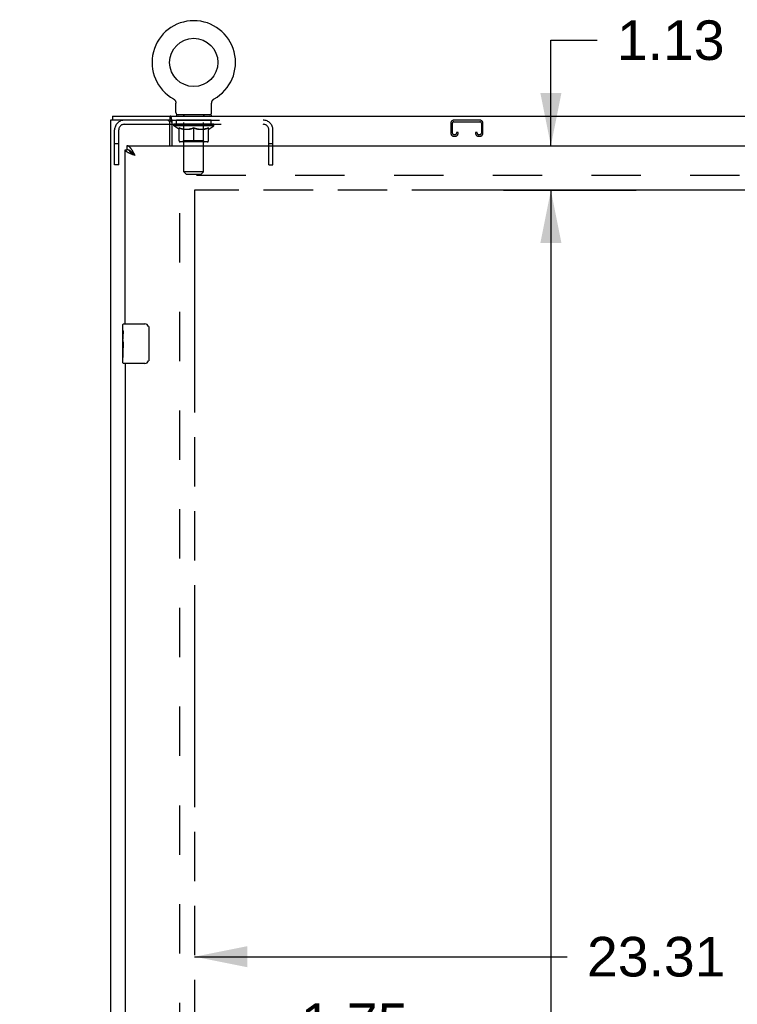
# Model space of a CAD drawing. Header units: inches. Extents: x 0 to 227, y 0 to 147.
# Tile 7 of 21: x 40 to 58, y 86 to 111. Entities that reach past the tile are written whole.
import ezdxf

# ---------------------------------------------------------------- set-up
doc = ezdxf.new("R2010")
doc.units = ezdxf.units.IN
doc.header["$LTSCALE"] = 12.466667
doc.header["$MEASUREMENT"] = 0
doc.linetypes.add('HIDDEN', pattern=[0.2, 0.1, -0.1])
doc.linetypes.add('PHANTOM', pattern=[0.8, 0.45, -0.05, 0.1, -0.05, 0.1, -0.05])
doc.layers.get('0').update_dxf_attribs({"linetype": 'CONTINUOUS'})
for name, color, linetype in [('02___PRT_ALL_AXES', 7, 'CONTINUOUS'), ('AVAILABLE_DOOR_SPACE', 7, 'CONTINUOUS'), ('DEFAULT_2', 8, 'HIDDEN'), ('DIMENSIONS', 7, 'CONTINUOUS')]:
    doc.layers.add(name, color=color, linetype=linetype)
doc.styles.get("Standard").update_dxf_attribs({"font": 'arial.ttf'})
doc.dimstyles.new('DIMSTYLE_1', dxfattribs={"dimtxt": 1, "dimasz": 1.333333, "dimexe": 0.09, "dimexo": 0.07, "dimgap": 0.0375, "dimtad": 0, "dimtih": 1, "dimtoh": 1, "dimzin": 4, "dimdsep": 46, "dimtxsty": 'Standard', "dimblk": '_FILLED', "dimblk1": '_FILLED', "dimblk2": '_FILLED', "dimcen": 0.09, "dimazin": 1, "dimtfac": 1, "dimtdec": 3, "dimtofl": 0, "dimtmove": 0, "dimatfit": 3, "dimldrblk": '_FILLED', "dimfxl": 0, "dimtolj": 1, "dimtzin": 4, "dimarcsym": 0})

# ---------------------------------------------------------------- blocks, each defined once
blk = doc.blocks.new('_FILLED')
at = {"color": 0, "linetype": 'ByBlock'}
blk.add_solid([(0, 0), (-1, 0.2), (-1, -0.2)], dxfattribs=at)
blk = doc.blocks.new('*D8')
at = {"layer": 'DIMENSIONS', "color": 2, "linetype": 'Continuous'}
for p, q in [((42.692, 85.966), (40.026, 85.966)), ((44.442, 85.966), (46.621, 85.966))]:
    blk.add_line(p, q, dxfattribs=at)
at = {"layer": 'DIMENSIONS', "color": 2, "linetype": 'Continuous', "xscale": 1.3333333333, "yscale": 1.3333333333, "zscale": 1.3333333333}
blk.add_blockref('_FILLED', (42.692, 85.966), dxfattribs=at)
at = {"layer": 'DIMENSIONS', "color": 2, "linetype": 'Continuous', "xscale": 1.3333333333, "yscale": 1.3333333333, "zscale": 1.3333333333, "rotation": 180}
blk.add_blockref('_FILLED', (44.442, 85.966), dxfattribs=at)
at = {"layer": 'DIMENSIONS', "color": 2, "linetype": 'Continuous', "insert": (47.121, 86.466), "char_height": 1, "width": 2.71747, "attachment_point": 1, "line_spacing_factor": 0.9}
blk.add_mtext('1.75', dxfattribs=at)
blk = doc.blocks.new('*D9')
at = {"layer": 'DIMENSIONS', "color": 2, "linetype": 'Continuous'}
for p, q in [((44.442, 87.646), (53.851, 87.646)), ((67.755, 87.646), (58.346, 87.646))]:
    blk.add_line(p, q, dxfattribs=at)
at = {"layer": 'DIMENSIONS', "color": 2, "linetype": 'Continuous', "xscale": 1.3333333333, "yscale": 1.3333333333, "zscale": 1.3333333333, "rotation": 180}
blk.add_blockref('_FILLED', (44.442, 87.646), dxfattribs=at)
at = {"layer": 'DIMENSIONS', "color": 2, "linetype": 'Continuous', "xscale": 1.3333333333, "yscale": 1.3333333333, "zscale": 1.3333333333}
blk.add_blockref('_FILLED', (67.755, 87.646), dxfattribs=at)
at = {"layer": 'DIMENSIONS', "color": 2, "linetype": 'Continuous', "insert": (56.099, 88.146), "char_height": 1, "width": 3.49442, "attachment_point": 2, "line_spacing_factor": 0.9}
blk.add_mtext('23.31', dxfattribs=at)
blk = doc.blocks.new('*D11')
at = {"layer": 'DIMENSIONS', "color": 2, "linetype": 'Continuous'}
for p, q in [((54.299, 107.006), (52.239, 107.006)), ((53.439, 107.006), (53.439, 79.881)), ((53.439, 50.756), (53.439, 76.381))]:
    blk.add_line(p, q, dxfattribs=at)
at = {"layer": 'DIMENSIONS', "color": 2, "linetype": 'Continuous', "xscale": 1.3333333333, "yscale": 1.3333333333, "zscale": 1.3333333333}
for p, rotation in [((53.439, 107.006), 90), ((53.439, 50.756), 270)]:
    blk.add_blockref('_FILLED', p, dxfattribs=dict(at, rotation=rotation))
at = {"layer": 'DIMENSIONS', "color": 2, "linetype": 'Continuous', "insert": (53.439, 79.381), "char_height": 1, "width": 3.49442, "attachment_point": 2, "line_spacing_factor": 0.9}
blk.add_mtext('56.25\\Ptyp.', dxfattribs=at)
blk = doc.blocks.new('*D13')
at = {"layer": 'DIMENSIONS', "color": 2, "linetype": 'Continuous'}
for p, q in [((53.439, 108.131), (53.439, 110.797)), ((53.439, 110.797), (54.606, 110.797)), ((52.239, 107.006), (55.594, 107.006)), ((53.439, 107.006), (53.439, 104.339))]:
    blk.add_line(p, q, dxfattribs=at)
at = {"layer": 'DIMENSIONS', "color": 2, "linetype": 'Continuous', "xscale": 1.3333333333, "yscale": 1.3333333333, "zscale": 1.3333333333}
for p, rotation in [((53.439, 108.131), 270), ((53.439, 107.006), 90)]:
    blk.add_blockref('_FILLED', p, dxfattribs=dict(at, rotation=rotation))
at = {"layer": 'DIMENSIONS', "color": 2, "linetype": 'Continuous', "insert": (55.106, 111.297), "char_height": 1, "width": 2.71747, "attachment_point": 1, "line_spacing_factor": 0.9}
blk.add_mtext('1.13', dxfattribs=at)

msp = doc.modelspace()

# ---------------------------------------------------------------- linework, layer by layer
at = {"color": 7, "linetype": 'Continuous'}
for p, q in [((43.906, 109.316), (43.909, 109.314)), ((43.906, 109.316), (43.906, 109.316)), ((43.909, 109.314), (43.911, 109.312)), ((43.911, 109.312), (43.913, 109.311)), ((43.913, 109.311), (43.917, 109.308)), ((43.917, 109.308), (43.92, 109.306)), ((43.92, 109.306), (43.924, 109.303)), ((43.924, 109.303), (43.927, 109.3)), ((43.927, 109.3), (43.93, 109.297)), ((43.93, 109.297), (43.934, 109.294)), ((43.934, 109.294), (43.937, 109.291)), ((43.937, 109.291), (43.94, 109.288)), ((43.94, 109.288), (43.942, 109.284)), ((43.942, 109.284), (43.945, 109.281)), ((43.945, 109.281), (43.948, 109.277)), ((43.948, 109.277), (43.95, 109.273)), ((43.95, 109.273), (43.952, 109.269)), ((43.952, 109.269), (43.955, 109.266)), ((43.955, 109.266), (43.957, 109.262)), ((43.957, 109.262), (43.958, 109.258)), ((43.958, 109.258), (43.96, 109.254)), ((43.96, 109.254), (43.962, 109.249)), ((43.962, 109.249), (43.963, 109.245)), ((43.963, 109.245), (43.965, 109.241)), ((43.965, 109.241), (43.966, 109.237)), ((43.967, 109.232), (43.967, 109.228)), ((43.969, 109.21), (43.969, 109.207)), ((43.969, 108.971), (43.969, 109.207)), ((44.873, 109.207), (44.873, 109.21)), ((44.873, 108.971), (44.873, 109.207)), ((44.874, 109.219), (44.875, 109.224)), ((44.876, 109.232), (44.877, 109.237)), ((44.877, 109.237), (44.878, 109.241)), ((44.878, 109.241), (44.879, 109.245)), ((44.879, 109.245), (44.881, 109.249)), ((44.881, 109.249), (44.883, 109.254)), ((44.883, 109.254), (44.884, 109.258)), ((44.884, 109.258), (44.886, 109.262)), ((44.886, 109.262), (44.888, 109.266)), ((44.888, 109.266), (44.89, 109.269)), ((44.89, 109.269), (44.893, 109.273)), ((44.893, 109.273), (44.895, 109.277)), ((44.895, 109.277), (44.898, 109.281)), ((44.898, 109.281), (44.9, 109.284)), ((44.9, 109.284), (44.903, 109.288)), ((44.903, 109.288), (44.906, 109.291)), ((44.906, 109.291), (44.909, 109.294)), ((44.909, 109.294), (44.912, 109.297)), ((44.912, 109.297), (44.916, 109.3)), ((44.915, 109.3), (44.919, 109.303)), ((44.919, 109.303), (44.922, 109.306)), ((44.922, 109.306), (44.926, 109.308)), ((44.926, 109.308), (44.93, 109.311)), ((44.93, 109.311), (44.931, 109.312)), ((44.93, 109.311), (44.931, 109.312)), ((44.931, 109.312), (44.934, 109.314)), ((44.934, 109.314), (44.937, 109.316)), ((44.937, 109.316), (44.937, 109.316)), ((42.369, 108.881), (42.369, 108.777)), ((42.369, 108.881), (102.265, 108.881)), ((43.824, 108.777), (43.824, 108.881)), ((43.87, 108.784), (43.87, 108.131)), ((43.984, 108.911), (43.984, 108.881)), ((44.859, 108.911), (43.984, 108.911)), ((44.859, 108.911), (44.859, 108.881)), ((43.817, 108.673), (43.87, 108.673)), ((42.692, 108.027), (42.734, 108.027)), ((42.734, 108.131), (42.734, 108.027)), ((42.799, 108.01), (42.796, 108.011)), ((42.899, 107.927), (42.893, 107.934)), ((42.906, 107.92), (42.899, 107.927)), ((42.912, 107.913), (42.906, 107.92)), ((42.914, 107.9), (42.906, 107.905)), ((42.922, 107.902), (42.912, 107.913)), ((42.922, 107.895), (42.914, 107.9)), ((42.939, 107.884), (42.922, 107.902)), ((42.939, 107.884), (42.922, 107.895)), ((42.632, 103.47), (42.632, 103.616)), ((42.647, 103.631), (43.187, 103.631)), ((43.287, 103.531), (43.287, 102.731)), ((42.632, 103.212), (42.632, 103.246)), ((42.632, 103.015), (42.632, 103.047)), ((42.632, 102.646), (42.632, 102.785)), ((43.187, 102.631), (42.647, 102.631))]:
    msp.add_line(p, q, dxfattribs=at)
at = {"color": 3, "linetype": 'Continuous'}
for p, q in [((42.317, 108.777), (42.317, 48.985)), ((43.824, 108.777), (42.317, 108.777)), ((43.817, 108.131), (43.817, 108.714)), ((42.692, 103.631), (42.692, 108.027)), ((42.734, 108.131), (71.338, 108.131)), ((42.906, 107.946), (42.899, 107.958)), ((42.912, 107.934), (42.906, 107.946)), ((42.862, 107.913), (42.85, 107.918)), ((42.873, 107.909), (42.862, 107.913)), ((42.885, 107.904), (42.873, 107.909)), ((42.897, 107.9), (42.885, 107.904)), ((42.915, 107.893), (42.897, 107.9)), ((42.919, 107.922), (42.912, 107.934)), ((42.939, 107.884), (42.915, 107.893)), ((42.932, 107.897), (42.919, 107.922)), ((42.939, 107.884), (42.932, 107.897)), ((42.692, 102.631), (42.692, 79.381))]:
    msp.add_line(p, q, dxfattribs=at)
at = {"color": 7, "linetype": 'Continuous'}
for points in [[(43.966, 109.237), (43.967, 109.232), (43.967, 109.228), (43.968, 109.224), (43.969, 109.219), (43.969, 109.215), (43.969, 109.21)], [(43.969, 109.219), (43.969, 109.215), (43.969, 109.21)], [(44.873, 109.207), (44.873, 109.21), (44.874, 109.215), (44.874, 109.219), (44.875, 109.224), (44.875, 109.228), (44.876, 109.232)], [(43.856, 108.83), (43.855, 108.835), (43.853, 108.84), (43.852, 108.845), (43.851, 108.85), (43.849, 108.855), (43.848, 108.859), (43.846, 108.863), (43.844, 108.866), (43.843, 108.869), (43.841, 108.872), (43.838, 108.875), (43.836, 108.877), (43.834, 108.878), (43.831, 108.879), (43.829, 108.88), (43.827, 108.881), (43.824, 108.881)], [(43.87, 108.784), (43.869, 108.786), (43.867, 108.789), (43.866, 108.792), (43.864, 108.796), (43.863, 108.8), (43.862, 108.805), (43.86, 108.81), (43.859, 108.815), (43.858, 108.82), (43.856, 108.83)], [(42.796, 108.011), (42.794, 108.012), (42.79, 108.014), (42.787, 108.015), (42.784, 108.017), (42.781, 108.018), (42.777, 108.019), (42.774, 108.02), (42.771, 108.021), (42.767, 108.022), (42.764, 108.023), (42.761, 108.024), (42.757, 108.024), (42.754, 108.025), (42.751, 108.026), (42.748, 108.026), (42.744, 108.026), (42.741, 108.027), (42.738, 108.027), (42.734, 108.027)], [(42.893, 107.934), (42.889, 107.937), (42.886, 107.94), (42.883, 107.944), (42.879, 107.947), (42.876, 107.95), (42.873, 107.953), (42.87, 107.957), (42.866, 107.96), (42.863, 107.963), (42.86, 107.966), (42.856, 107.969), (42.853, 107.971), (42.85, 107.974), (42.846, 107.977), (42.843, 107.98), (42.84, 107.982), (42.837, 107.985), (42.833, 107.988), (42.83, 107.99), (42.827, 107.992), (42.823, 107.995), (42.82, 107.997), (42.817, 107.999), (42.814, 108.001), (42.81, 108.003), (42.807, 108.005), (42.804, 108.007), (42.8, 108.009), (42.799, 108.01)], [(42.906, 107.905), (42.898, 107.911), (42.894, 107.913), (42.89, 107.916), (42.886, 107.919), (42.882, 107.921), (42.879, 107.924), (42.875, 107.926), (42.871, 107.929), (42.868, 107.932), (42.864, 107.934), (42.861, 107.937), (42.857, 107.94), (42.854, 107.942), (42.85, 107.945), (42.847, 107.948), (42.844, 107.95), (42.841, 107.953), (42.838, 107.955), (42.835, 107.958), (42.832, 107.961), (42.83, 107.963), (42.827, 107.966), (42.825, 107.969), (42.822, 107.971), (42.82, 107.974), (42.818, 107.977), (42.815, 107.979), (42.813, 107.982), (42.812, 107.984), (42.81, 107.987), (42.808, 107.99), (42.806, 107.992), (42.805, 107.995), (42.804, 107.998), (42.802, 108), (42.801, 108.003), (42.8, 108.006), (42.799, 108.008), (42.799, 108.01)], [(43.281, 103.567), (43.283, 103.561), (43.284, 103.555), (43.286, 103.549), (43.286, 103.543), (43.287, 103.537), (43.287, 103.531)], [(43.287, 102.731), (43.287, 102.724), (43.286, 102.718), (43.286, 102.712), (43.284, 102.706), (43.283, 102.7), (43.281, 102.695)]]:
    msp.add_lwpolyline(points, dxfattribs=at)
at = {"color": 3, "linetype": 'Continuous'}
for points in [[(43.84, 108.758), (43.839, 108.761), (43.838, 108.763), (43.837, 108.766), (43.836, 108.768), (43.835, 108.77), (43.833, 108.772), (43.832, 108.774), (43.83, 108.775), (43.829, 108.776), (43.827, 108.776), (43.826, 108.777), (43.824, 108.777)], [(43.87, 108.721), (43.868, 108.721), (43.866, 108.722), (43.864, 108.723), (43.861, 108.724), (43.859, 108.725), (43.857, 108.727), (43.855, 108.729), (43.853, 108.731), (43.852, 108.733), (43.85, 108.735), (43.849, 108.738), (43.848, 108.74), (43.846, 108.743), (43.845, 108.746), (43.844, 108.749), (43.843, 108.752), (43.84, 108.758)], [(42.797, 107.94), (42.792, 107.942), (42.787, 107.944), (42.782, 107.947), (42.778, 107.949), (42.773, 107.951), (42.769, 107.953), (42.765, 107.955), (42.76, 107.958), (42.756, 107.96), (42.752, 107.962), (42.748, 107.964), (42.745, 107.967), (42.741, 107.969), (42.737, 107.971), (42.734, 107.973), (42.731, 107.976), (42.727, 107.978), (42.724, 107.98), (42.721, 107.982), (42.719, 107.984), (42.716, 107.987), (42.713, 107.989), (42.711, 107.991), (42.709, 107.993), (42.707, 107.996), (42.705, 107.998), (42.703, 108), (42.701, 108.002), (42.7, 108.004), (42.698, 108.007), (42.697, 108.009), (42.696, 108.011), (42.695, 108.013), (42.694, 108.016), (42.694, 108.018), (42.693, 108.02), (42.693, 108.022), (42.692, 108.024), (42.692, 108.027)], [(42.86, 108.025), (42.856, 108.03), (42.853, 108.035), (42.85, 108.04), (42.846, 108.045), (42.843, 108.049), (42.84, 108.054), (42.837, 108.059), (42.833, 108.063), (42.83, 108.067), (42.827, 108.071), (42.823, 108.075), (42.82, 108.079), (42.817, 108.083), (42.814, 108.087), (42.81, 108.09), (42.807, 108.093), (42.804, 108.097), (42.8, 108.1), (42.797, 108.103), (42.794, 108.106), (42.79, 108.108), (42.787, 108.111), (42.784, 108.113), (42.781, 108.115), (42.777, 108.117), (42.774, 108.119), (42.771, 108.121), (42.767, 108.123), (42.764, 108.124), (42.761, 108.126), (42.757, 108.127), (42.754, 108.128), (42.751, 108.129), (42.748, 108.129), (42.744, 108.13), (42.741, 108.13), (42.738, 108.131), (42.734, 108.131)], [(42.899, 107.958), (42.896, 107.964), (42.893, 107.97), (42.889, 107.976), (42.886, 107.981), (42.883, 107.987), (42.879, 107.993), (42.876, 107.998), (42.873, 108.004), (42.87, 108.009), (42.866, 108.015), (42.863, 108.02), (42.86, 108.025)], [(42.85, 107.918), (42.839, 107.922), (42.833, 107.924), (42.828, 107.927), (42.823, 107.929), (42.817, 107.931), (42.812, 107.933), (42.807, 107.935), (42.802, 107.938), (42.797, 107.94)]]:
    msp.add_lwpolyline(points, dxfattribs=at)
at = {"color": 7, "linetype": 'Continuous'}
msp.add_circle((44.421, 110.235), 0.609, dxfattribs=at)
for centre, radius, start, end in [((44.421, 110.235), 1.054, 299.1042, 240.8958), ((44.029, 108.971), 0.06, 180, 270), ((44.813, 108.971), 0.06, 270, 360), ((42.647, 103.616), 0.015, 90, 180), ((43.187, 103.531), 0.1, 21.1999, 90), ((42.647, 102.646), 0.015, 180, 270), ((43.187, 102.731), 0.1, 270, 338.7946)]:
    msp.add_arc(centre, radius, start, end, dxfattribs=at)
at = {"color": 3, "linetype": 'Continuous'}
msp.add_arc((43.754, 108.714), 0.0625, 0, 90, dxfattribs=at)
at = {"layer": '02___PRT_ALL_AXES', "color": 8, "linetype": 'HIDDEN'}
for p, q in [((43.984, 108.673), (43.984, 108.777)), ((44.859, 108.777), (43.984, 108.777)), ((44.859, 108.673), (44.859, 108.777)), ((44.859, 108.673), (43.984, 108.673))]:
    msp.add_line(p, q, dxfattribs=at)
at = {"layer": '02___PRT_ALL_AXES', "color": 7, "linetype": 'Continuous'}
for p, q in [((42.632, 103.47), (42.632, 103.616)), ((42.632, 103.212), (42.632, 103.469)), ((42.638, 103.414), (42.632, 103.414)), ((42.632, 103.246), (42.639, 103.246)), ((42.639, 103.246), (42.639, 103.382)), ((42.632, 102.646), (42.632, 103.21)), ((42.634, 103.183), (42.632, 103.183)), ((42.632, 103.051), (42.638, 103.051)), ((42.632, 103.015), (42.639, 103.015)), ((42.634, 103.185), (42.636, 103.163)), ((42.639, 102.785), (42.639, 103.015)), ((42.632, 102.952), (42.639, 102.952)), ((42.632, 102.785), (42.639, 102.785))]:
    msp.add_line(p, q, dxfattribs=at)
for points in [[(42.632, 103.47), (42.633, 103.466), (42.633, 103.462), (42.633, 103.456), (42.635, 103.443)], [(42.635, 103.443), (42.636, 103.435), (42.637, 103.427), (42.638, 103.419)], [(42.638, 103.419), (42.638, 103.41), (42.639, 103.401), (42.639, 103.392), (42.639, 103.382)], [(42.632, 103.212), (42.633, 103.204), (42.633, 103.195), (42.634, 103.185)], [(42.636, 103.163), (42.637, 103.151), (42.637, 103.139), (42.638, 103.127), (42.639, 103.114), (42.639, 103.102), (42.639, 103.089), (42.639, 103.076), (42.639, 103.063), (42.638, 103.051), (42.637, 103.038), (42.637, 103.026)]]:
    msp.add_lwpolyline(points, dxfattribs=at)
msp.add_ellipse((42.895, 103.047), major_axis=(0.263, 0), ratio=0.432808, start_param=3.141593, end_param=3.321581, dxfattribs=at)
at = {"layer": 'AVAILABLE_DOOR_SPACE', "color": 4, "linetype": 'PHANTOM'}
for p, q in [((44.442, 107.006), (44.442, 50.756)), ((55.536, 107.006), (44.442, 107.006)), ((55.536, 107.005), (55.536, 107.006)), ((58.536, 107.005), (55.536, 107.005))]:
    msp.add_line(p, q, dxfattribs=at)
at = {"layer": 'DEFAULT_2', "color": 8, "linetype": 'HIDDEN'}
for p, q in [((43.906, 109.316), (43.906, 109.316)), ((43.911, 109.312), (43.913, 109.311)), ((44.937, 109.316), (44.937, 109.316)), ((43.824, 108.777), (46.175, 108.777)), ((44.171, 108.911), (44.171, 108.881)), ((44.172, 107.471), (44.172, 108.881)), ((44.67, 107.471), (44.67, 108.881)), ((44.671, 108.911), (44.671, 108.881)), ((50.911, 108.697), (50.911, 108.45)), ((50.951, 108.45), (50.951, 108.697)), ((51.644, 108.777), (50.991, 108.777)), ((50.991, 108.737), (51.644, 108.737)), ((51.684, 108.697), (51.684, 108.45)), ((51.724, 108.45), (51.724, 108.697)), ((42.421, 107.652), (42.421, 108.53)), ((42.525, 107.652), (42.525, 108.53)), ((42.668, 108.673), (43.817, 108.673)), ((43.87, 108.673), (46.175, 108.673)), ((43.915, 108.635), (43.915, 108.673)), ((44.042, 108.546), (43.915, 108.635)), ((44.928, 108.635), (43.915, 108.635)), ((43.923, 108.667), (43.923, 108.673)), ((43.93, 108.665), (43.93, 108.667)), ((43.93, 108.665), (44.913, 108.665)), ((43.937, 108.665), (43.937, 108.667)), ((43.938, 108.665), (43.938, 108.667)), ((43.946, 108.667), (43.946, 108.673)), ((43.959, 108.665), (43.959, 108.667)), ((43.96, 108.665), (43.96, 108.667)), ((43.983, 108.667), (43.983, 108.673)), ((43.995, 108.665), (43.995, 108.667)), ((43.997, 108.665), (43.997, 108.667)), ((44.16, 108.667), (43.999, 108.667)), ((44.034, 108.667), (44.034, 108.673)), ((44.035, 108.665), (44.035, 108.667)), ((44.035, 108.665), (44.035, 108.667)), ((44.038, 108.665), (44.038, 108.667)), ((44.042, 108.546), (44.051, 108.546)), ((44.043, 108.665), (44.043, 108.667)), ((44.043, 108.665), (44.043, 108.667)), ((44.046, 108.665), (44.046, 108.667)), ((44.049, 108.665), (44.049, 108.668)), ((44.051, 108.256), (44.051, 108.581)), ((44.052, 108.665), (44.052, 108.667)), ((44.064, 108.665), (44.064, 108.667)), ((44.078, 108.665), (44.078, 108.667)), ((44.079, 108.665), (44.079, 108.669)), ((44.095, 108.665), (44.095, 108.667)), ((44.096, 108.667), (44.096, 108.673)), ((44.104, 108.665), (44.104, 108.667)), ((44.107, 108.665), (44.107, 108.667)), ((44.114, 108.665), (44.114, 108.667)), ((44.123, 108.665), (44.123, 108.671)), ((44.136, 108.665), (44.136, 108.667)), ((44.138, 108.665), (44.138, 108.667)), ((44.16, 108.665), (44.16, 108.667)), ((44.214, 108.667), (44.164, 108.667)), ((44.165, 108.546), (44.308, 108.546)), ((44.168, 108.667), (44.168, 108.673)), ((44.171, 108.258), (44.171, 108.633)), ((44.174, 108.665), (44.174, 108.667)), ((44.177, 108.665), (44.177, 108.667)), ((44.182, 108.665), (44.182, 108.671)), ((44.186, 108.665), (44.186, 108.667)), ((44.194, 108.665), (44.194, 108.667)), ((44.214, 108.665), (44.214, 108.667)), ((44.273, 108.667), (44.226, 108.667)), ((44.242, 108.665), (44.242, 108.667)), ((44.248, 108.667), (44.248, 108.673)), ((44.251, 108.665), (44.251, 108.667)), ((44.253, 108.665), (44.253, 108.672)), ((44.255, 108.665), (44.255, 108.667)), ((44.261, 108.665), (44.261, 108.667)), ((44.273, 108.665), (44.273, 108.667)), ((44.338, 108.667), (44.294, 108.667)), ((44.305, 108.665), (44.305, 108.667)), ((44.33, 108.667), (44.392, 108.671)), ((44.333, 108.667), (44.333, 108.673)), ((44.334, 108.673), (44.333, 108.673)), ((44.334, 108.667), (44.334, 108.673)), ((44.334, 108.665), (44.334, 108.667)), ((44.337, 108.665), (44.337, 108.668)), ((44.338, 108.665), (44.338, 108.667)), ((44.338, 108.665), (44.338, 108.667)), ((44.366, 108.667), (44.418, 108.667)), ((44.371, 108.665), (44.371, 108.667)), ((44.375, 108.667), (44.375, 108.67)), ((44.392, 108.667), (44.392, 108.671)), ((44.405, 108.665), (44.405, 108.667)), ((44.419, 108.667), (44.419, 108.667)), ((44.419, 108.665), (44.419, 108.667)), ((44.419, 108.665), (44.419, 108.667)), ((44.421, 108.667), (44.421, 108.673)), ((44.421, 108.673), (44.513, 108.667)), ((44.421, 108.226), (44.421, 108.581)), ((44.423, 108.665), (44.423, 108.667)), ((44.423, 108.667), (44.424, 108.667)), ((44.424, 108.665), (44.424, 108.667)), ((44.438, 108.665), (44.438, 108.667)), ((44.438, 108.667), (44.477, 108.667)), ((44.472, 108.665), (44.472, 108.667)), ((44.505, 108.665), (44.505, 108.667)), ((44.505, 108.665), (44.505, 108.667)), ((44.505, 108.667), (44.548, 108.667)), ((44.506, 108.665), (44.506, 108.668)), ((44.509, 108.667), (44.509, 108.673)), ((44.509, 108.667), (44.509, 108.673)), ((44.509, 108.673), (44.509, 108.673)), ((44.509, 108.665), (44.509, 108.667)), ((44.534, 108.546), (44.678, 108.546)), ((44.538, 108.665), (44.538, 108.667)), ((44.569, 108.665), (44.569, 108.667)), ((44.569, 108.667), (44.617, 108.667)), ((44.581, 108.665), (44.581, 108.667)), ((44.587, 108.665), (44.587, 108.667)), ((44.59, 108.665), (44.59, 108.672)), ((44.592, 108.665), (44.592, 108.667)), ((44.594, 108.667), (44.594, 108.673)), ((44.6, 108.665), (44.6, 108.667)), ((44.629, 108.665), (44.629, 108.667)), ((44.629, 108.667), (44.679, 108.667)), ((44.648, 108.665), (44.648, 108.667)), ((44.657, 108.665), (44.657, 108.667)), ((44.66, 108.665), (44.66, 108.671)), ((44.665, 108.665), (44.665, 108.667)), ((44.669, 108.665), (44.669, 108.667)), ((44.671, 108.258), (44.671, 108.633)), ((44.674, 108.667), (44.674, 108.673)), ((44.683, 108.665), (44.683, 108.667)), ((44.683, 108.667), (44.844, 108.667)), ((44.704, 108.665), (44.704, 108.667)), ((44.707, 108.665), (44.707, 108.667)), ((44.719, 108.665), (44.719, 108.671)), ((44.728, 108.665), (44.728, 108.667)), ((44.736, 108.665), (44.736, 108.667)), ((44.739, 108.665), (44.739, 108.667)), ((44.747, 108.667), (44.747, 108.673)), ((44.748, 108.665), (44.748, 108.667)), ((44.764, 108.665), (44.764, 108.669)), ((44.765, 108.665), (44.765, 108.667)), ((44.779, 108.665), (44.779, 108.667)), ((44.79, 108.665), (44.79, 108.667)), ((44.792, 108.256), (44.792, 108.581)), ((44.792, 108.546), (44.8, 108.546)), ((44.794, 108.665), (44.794, 108.668)), ((44.797, 108.665), (44.797, 108.667)), ((44.799, 108.665), (44.799, 108.667)), ((44.799, 108.665), (44.799, 108.667)), ((44.8, 108.546), (44.928, 108.635)), ((44.805, 108.665), (44.805, 108.667)), ((44.807, 108.665), (44.807, 108.667)), ((44.808, 108.665), (44.808, 108.667)), ((44.809, 108.667), (44.809, 108.673)), ((44.846, 108.665), (44.846, 108.667)), ((44.848, 108.665), (44.848, 108.667)), ((44.86, 108.667), (44.86, 108.673)), ((44.883, 108.665), (44.883, 108.667)), ((44.884, 108.665), (44.884, 108.667)), ((44.897, 108.667), (44.897, 108.673)), ((44.905, 108.665), (44.905, 108.667)), ((44.906, 108.665), (44.906, 108.667)), ((44.913, 108.665), (44.913, 108.667)), ((44.92, 108.667), (44.92, 108.673)), ((44.928, 108.635), (44.928, 108.673)), ((46.317, 107.652), (46.317, 108.53)), ((46.421, 107.652), (46.421, 108.53)), ((51.059, 108.464), (51.059, 108.45)), ((51.099, 108.464), (51.059, 108.464)), ((51.099, 108.45), (51.099, 108.464)), ((51.536, 108.464), (51.536, 108.45)), ((51.576, 108.464), (51.536, 108.464)), ((51.576, 108.45), (51.576, 108.464)), ((44.762, 108.226), (44.08, 108.226)), ((44.171, 108.258), (44.14, 108.226)), ((44.671, 108.258), (44.171, 108.258)), ((44.671, 108.258), (44.703, 108.226)), ((51.019, 108.41), (50.991, 108.41)), ((50.991, 108.37), (51.019, 108.37)), ((51.644, 108.41), (51.616, 108.41)), ((51.616, 108.37), (51.644, 108.37)), ((42.525, 108.182), (42.421, 108.182)), ((46.421, 108.182), (46.317, 108.182)), ((42.525, 107.652), (42.421, 107.652)), ((44.232, 107.411), (44.172, 107.471)), ((44.67, 107.471), (44.172, 107.471)), ((44.61, 107.411), (44.67, 107.471)), ((46.317, 107.652), (46.421, 107.652)), ((44.067, 50.329), (44.067, 107.433)), ((70.671, 107.381), (44.067, 107.381)), ((44.232, 107.411), (44.61, 107.411))]:
    msp.add_line(p, q, dxfattribs=at)
for points in [[(44.171, 108.546), (44.151, 108.55), (44.131, 108.554), (44.111, 108.56), (44.091, 108.566), (44.071, 108.573), (44.051, 108.581)], [(44.051, 108.58), (44.07, 108.573), (44.09, 108.566), (44.109, 108.56), (44.127, 108.554), (44.146, 108.55), (44.165, 108.546)], [(44.421, 108.581), (44.401, 108.573), (44.38, 108.566), (44.36, 108.56), (44.34, 108.554), (44.32, 108.55), (44.301, 108.546)], [(44.308, 108.546), (44.327, 108.55), (44.346, 108.554), (44.364, 108.56), (44.383, 108.566), (44.402, 108.572), (44.421, 108.58)], [(44.542, 108.546), (44.522, 108.55), (44.502, 108.554), (44.482, 108.56), (44.462, 108.566), (44.442, 108.573), (44.421, 108.581)], [(44.421, 108.58), (44.441, 108.572), (44.46, 108.565), (44.479, 108.56), (44.497, 108.554), (44.516, 108.55), (44.534, 108.546)], [(44.792, 108.581), (44.771, 108.573), (44.751, 108.566), (44.731, 108.56), (44.711, 108.554), (44.692, 108.55), (44.672, 108.546)], [(44.678, 108.546), (44.697, 108.55), (44.716, 108.554), (44.734, 108.56), (44.753, 108.566), (44.772, 108.573), (44.792, 108.58)]]:
    msp.add_lwpolyline(points, dxfattribs=at)
for centre, radius, start, end in [((42.668, 108.53), 0.246, 90, 180), ((44.142, 108.881), 0.03, 0, 90), ((44.7, 108.881), 0.03, 90, 180), ((46.175, 108.53), 0.246, 0, 90), ((50.991, 108.697), 0.08, 90, 180), ((50.991, 108.697), 0.04, 90, 180), ((51.644, 108.697), 0.08, 0, 90), ((51.644, 108.697), 0.04, 0, 90), ((42.668, 108.53), 0.142, 90, 180), ((44.14, 108.633), 0.0318, 0, 90), ((44.703, 108.633), 0.0318, 90, 180), ((46.175, 108.53), 0.142, 0, 90), ((50.991, 108.45), 0.08, 180, 270), ((50.991, 108.45), 0.04, 180, 270), ((51.019, 108.45), 0.08, 270, 360), ((51.019, 108.45), 0.04, 270, 360), ((51.616, 108.45), 0.08, 180, 270), ((51.616, 108.45), 0.04, 180, 270), ((51.644, 108.45), 0.08, 270, 360), ((51.644, 108.45), 0.04, 270, 360), ((44.08, 108.256), 0.0296, 180, 270), ((44.762, 108.256), 0.0296, 270, 360)]:
    msp.add_arc(centre, radius, start, end, dxfattribs=at)
for centre, major_axis, ratio, start_param, end_param in [((44.421, 108.673), (0.506, 0.005), 0.05963, 2.96643, 3.140963), ((43.899, 108.663), (0.158, 0), 0.060556, 0.430652, 1.470503), ((44.421, 108.673), (0.506, 0), 0.060556, 3.141593, 3.316126), ((43.899, 108.658), (0.158, 0.002), 0.05963, 1.376596, 1.469874), ((44.421, 108.673), (0.506, 0.011), 0.05688, 2.791345, 2.965878), ((43.88, 108.663), (0.158, 0.002), 0.05963, 0.25549, 1.295341), ((43.935, 108.663), (0.158, -0.002), 0.05963, 0.605815, 1.645666), ((44.421, 108.673), (0.506, -0.005), 0.05963, -2.96643, -2.791898), ((43.935, 108.658), (0.158, 0), 0.060556, 1.551758, 1.645036), ((43.88, 108.658), (0.158, 0.003), 0.05688, 1.20151, 1.294789), ((43.936, 108.66), (0.131, 0.001), 0.05963, 1.065228, 1.614276), ((43.92, 108.66), (0.131, 0.003), 0.05688, 0.890143, 1.43919), ((43.966, 108.66), (0.131, 0), 0.060556, 1.240391, 1.789438), ((44.421, 108.673), (0.506, 0.015), 0.052395, 2.616403, 2.790936), ((43.877, 108.663), (0.158, 0.003), 0.05688, 0.080405, 1.120256), ((43.985, 108.663), (0.158, -0.003), 0.05688, 0.7809, 1.820751), ((44.421, 108.673), (0.506, -0.011), 0.05688, -2.791345, -2.616812), ((43.985, 108.658), (0.158, -0.002), 0.05963, 1.72692, 1.820198), ((43.877, 108.658), (0.158, 0.005), 0.052395, 1.026568, 1.119847), ((43.919, 108.66), (0.131, 0.004), 0.052395, 0.715201, 1.264248), ((44.01, 108.66), (0.131, -0.001), 0.05963, 1.415553, 1.9646), ((44.421, 108.673), (0.506, 0.02), 0.046319, 2.441654, 2.616187), ((44.048, 108.663), (0.158, -0.005), 0.052395, 0.955842, 1.995693), ((44.421, 108.673), (0.506, -0.015), 0.052395, -2.616403, -2.44187), ((43.89, 108.663), (0.158, 0.005), 0.052395, -0.094537, 0.945314), ((44.048, 108.658), (0.158, -0.003), 0.05688, 1.902006, 1.995284), ((43.89, 108.658), (0.158, 0.006), 0.046319, 0.851819, 0.945098), ((43.934, 108.66), (0.131, 0.005), 0.046319, 0.540452, 1.089499), ((44.067, 108.66), (0.131, -0.003), 0.05688, 1.590638, 2.139686), ((44.421, 108.673), (0.506, 0.024), 0.038841, 2.267123, 2.441656), ((44.123, 108.663), (0.158, -0.006), 0.046319, 1.130591, 2.170442), ((43.92, 108.663), (0.158, 0.006), 0.046319, -0.269286, 0.770565), ((44.421, 108.673), (0.506, -0.02), 0.046319, -2.441654, -2.267121), ((44.123, 108.658), (0.158, -0.005), 0.052395, 2.076947, 2.170226), ((43.92, 108.658), (0.158, 0.007), 0.038841, 0.677289, 0.770567), ((43.963, 108.66), (0.131, 0.006), 0.038841, 0.365921, 0.914969), ((44.135, 108.66), (0.131, -0.004), 0.052395, 1.76558, 2.314627), ((44.421, 108.673), (0.506, 0.027), 0.030195, 2.09281, 2.267343), ((44.206, 108.663), (0.158, -0.007), 0.038841, 1.305122, 2.344973), ((43.965, 108.663), (0.158, 0.007), 0.038841, -0.443817, 0.596034), ((44.421, 108.673), (0.506, -0.024), 0.038841, -2.267123, -2.092591), ((44.206, 108.658), (0.158, -0.006), 0.046319, 2.251696, 2.344975), ((43.965, 108.658), (0.158, 0.008), 0.030195, 0.502975, 0.596254), ((44.007, 108.66), (0.131, 0.007), 0.030195, 0.191608, 0.740655), ((44.211, 108.66), (0.131, -0.005), 0.046319, 1.940329, 2.489376), ((44.024, 108.663), (0.158, 0.008), 0.030195, -0.61813, 0.421721), ((44.421, 108.673), (0.506, 0.029), 0.020645, 1.918687, 2.09322), ((44.297, 108.663), (0.158, -0.008), 0.030195, 1.479435, 2.519286), ((44.421, 108.673), (0.506, -0.027), 0.030195, -2.09281, -1.918277), ((44.297, 108.658), (0.158, -0.007), 0.038841, 2.426227, 2.519505), ((44.024, 108.658), (0.158, 0.009), 0.020645, 0.328852, 0.422131), ((44.063, 108.66), (0.131, 0.007), 0.020645, 0.017485, 0.566532), ((44.294, 108.66), (0.131, -0.006), 0.038841, 2.11486, 2.663907), ((44.095, 108.663), (0.158, 0.009), 0.020645, -0.792253, 0.247598), ((44.421, 108.673), (0.506, 0.03), 0.010478, 1.744704, 1.919237), ((44.391, 108.663), (0.158, -0.009), 0.020645, 1.653558, 2.693409), ((44.421, 108.673), (0.506, -0.029), 0.020645, -1.918687, -1.744154), ((44.391, 108.658), (0.158, -0.008), 0.030195, 2.60054, 2.693819), ((44.095, 108.658), (0.158, 0.009), 0.010478, 0.154869, 0.248148), ((44.13, 108.66), (0.131, 0.008), 0.010478, 6.126688, 6.675735), ((44.381, 108.66), (0.131, -0.007), 0.030195, 2.289173, 2.83822), ((44.175, 108.663), (0.158, 0.009), 0.010478, -0.966236, -0.000846), ((44.486, 108.663), (0.158, -0.009), 0.010478, 1.827541, 2.867392), ((44.421, 108.673), (0.506, -0.03), 0.010478, -1.744704, -1.570171), ((44.486, 108.658), (0.158, -0.009), 0.020645, 2.774664, 2.867942), ((44.468, 108.66), (0.131, -0.007), 0.020645, 2.463296, 3.012344), ((44.357, 108.663), (0.158, 0.009), 0.010478, 0.274201, 1.314052), ((44.288, 108.66), (0.131, 0.008), 0.010478, -0.000298, 0.504314), ((44.264, 108.658), (0.158, 0.009), 0.010478, 0.192946, 0.399283), ((44.421, 108.673), (0.506, 0.03), 0.010478, -1.578586, -1.396888), ((44.579, 108.658), (0.158, -0.009), 0.010478, 2.948646, 3.041925), ((44.555, 108.66), (0.131, -0.008), 0.010478, 2.637279, 3.142076), ((44.452, 108.663), (0.158, 0.009), 0.020645, 0.448184, 1.488034), ((44.374, 108.66), (0.131, 0.007), 0.020645, 0.129249, 0.678296), ((44.357, 108.658), (0.158, 0.009), 0.020645, 0.273651, 0.366929), ((44.667, 108.663), (0.158, -0.009), 0.010478, -3.140747, -2.175357), ((44.421, 108.673), (0.506, 0.029), 0.020645, -1.397439, -1.222906), ((44.421, 108.673), (0.506, -0.03), 0.010478, 1.222355, 1.396888), ((44.546, 108.663), (0.158, 0.008), 0.030195, 0.622307, 1.662158), ((44.462, 108.66), (0.131, 0.007), 0.030195, 0.303372, 0.852419), ((44.713, 108.66), (0.131, -0.008), 0.010478, 2.749043, 3.29809), ((44.748, 108.663), (0.158, -0.009), 0.020645, 2.893995, 3.933846), ((44.452, 108.658), (0.158, 0.008), 0.030195, 0.447774, 0.541052), ((44.748, 108.658), (0.158, -0.009), 0.010478, 2.893445, 2.986723), ((44.421, 108.673), (0.506, 0.027), 0.030195, -1.223315, -1.048783), ((44.421, 108.673), (0.506, -0.029), 0.020645, 1.048373, 1.222906), ((44.636, 108.663), (0.158, 0.007), 0.038841, 0.79662, 1.836471), ((44.549, 108.66), (0.131, 0.006), 0.038841, 0.477686, 1.026733), ((44.78, 108.66), (0.131, -0.007), 0.020645, 2.57506, 3.124108), ((44.819, 108.663), (0.158, -0.008), 0.030195, 2.719872, 3.759723), ((44.72, 108.663), (0.158, 0.006), 0.046319, 0.971151, 2.011002), ((44.546, 108.658), (0.158, 0.007), 0.038841, 0.622087, 0.715366), ((44.819, 108.658), (0.158, -0.009), 0.020645, 2.719462, 2.812741), ((44.421, 108.673), (0.506, 0.024), 0.038841, -1.049002, -0.874469), ((44.421, 108.673), (0.506, -0.027), 0.030195, 0.87425, 1.048783), ((44.631, 108.66), (0.131, 0.005), 0.046319, 0.652216, 1.201263), ((44.795, 108.663), (0.158, 0.005), 0.052395, 1.1459, 2.185751), ((44.836, 108.66), (0.131, -0.007), 0.030195, 2.400937, 2.949985), ((44.878, 108.663), (0.158, -0.007), 0.038841, 2.545558, 3.585409), ((44.708, 108.66), (0.131, 0.004), 0.052395, 0.826965, 1.376012), ((44.636, 108.658), (0.158, 0.006), 0.046319, 0.796618, 0.889896), ((44.878, 108.658), (0.158, -0.008), 0.030195, 2.545339, 2.638617), ((44.858, 108.663), (0.158, 0.003), 0.05688, 1.320842, 2.360692), ((44.421, 108.673), (0.506, 0.02), 0.046319, -0.874471, -0.699939), ((44.421, 108.673), (0.506, -0.024), 0.038841, 0.699936, 0.874469), ((44.923, 108.663), (0.158, -0.006), 0.046319, 2.371028, 3.410879), ((44.879, 108.66), (0.131, -0.006), 0.038841, 2.226624, 2.775671), ((44.908, 108.663), (0.158, 0.002), 0.05963, 1.495927, 2.535778), ((44.775, 108.66), (0.131, 0.003), 0.05688, 1.001907, 1.550954), ((44.952, 108.663), (0.158, -0.005), 0.052395, 2.196279, 3.23613), ((44.909, 108.66), (0.131, -0.005), 0.046319, 2.052093, 2.601141), ((44.72, 108.658), (0.158, 0.005), 0.052395, 0.971367, 1.064645), ((44.943, 108.663), (0.158, 0), 0.060556, 1.671089, 2.71094), ((44.923, 108.658), (0.158, -0.007), 0.038841, 2.371026, 2.464304), ((44.966, 108.663), (0.158, -0.003), 0.05688, 2.021337, 3.061188), ((44.421, 108.673), (0.506, 0.015), 0.052395, -0.699723, -0.52519), ((44.421, 108.673), (0.506, -0.02), 0.046319, 0.525406, 0.699939), ((44.963, 108.663), (0.158, -0.002), 0.05963, 1.846251, 2.886102), ((44.832, 108.66), (0.131, 0.001), 0.05963, 1.176993, 1.72604), ((44.923, 108.66), (0.131, -0.004), 0.052395, 1.877344, 2.426392), ((44.877, 108.66), (0.131, 0), 0.060556, 1.352155, 1.901202), ((44.923, 108.66), (0.131, -0.003), 0.05688, 1.702402, 2.25145), ((44.907, 108.66), (0.131, -0.001), 0.05963, 1.527317, 2.076364), ((44.795, 108.658), (0.158, 0.003), 0.05688, 1.146309, 1.239587), ((44.952, 108.658), (0.158, -0.006), 0.046319, 2.196495, 2.289773), ((44.421, 108.673), (0.506, 0.011), 0.05688, -0.524781, -0.350248), ((44.421, 108.673), (0.506, -0.015), 0.052395, 0.350657, 0.52519), ((44.858, 108.658), (0.158, 0.002), 0.05963, 1.321394, 1.414673), ((44.966, 108.658), (0.158, -0.005), 0.052395, 2.021746, 2.115024), ((44.421, 108.673), (0.506, 0.005), 0.05963, -0.349695, -0.175162), ((44.421, 108.673), (0.506, -0.011), 0.05688, 0.175715, 0.350248), ((44.908, 108.658), (0.158, 0), 0.060556, 1.496556, 1.589835), ((44.963, 108.658), (0.158, -0.003), 0.05688, 1.846804, 1.940083), ((44.943, 108.658), (0.158, -0.002), 0.05963, 1.671719, 1.764997), ((44.421, 108.673), (0.506, 0), 0.060556, -0.174533, 0), ((44.421, 108.673), (0.506, -0.005), 0.05963, 0.000629, 0.175162)]:
    msp.add_ellipse(centre, major_axis=major_axis, ratio=ratio, start_param=start_param, end_param=end_param, dxfattribs=at)

# ---------------------------------------------------------------- dimensions: what is measured, and where the dimension line sits
at = {"layer": 'DIMENSIONS', "color": 2, "linetype": 'Continuous'}
for base, p1, p2, angle, picture, middle in [((53.439008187, 108.130716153), (55.664033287, 107.005716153), (42.754348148, 108.130716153), 90, '*D13', (56.50772054, 110.791175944)), ((42.692, 85.966), (44.442, 107.006), (42.692, 80.588), 180, '*D8', (48.527, 85.96)), ((44.442, 87.646), (67.755, 107.006), (44.442, 107.006), 180, '*D9', (55.989, 87.641))]:
    dim = msp.add_linear_dim(base=base, p1=p1, p2=p2, angle=angle, dimstyle='DIMSTYLE_1', dxfattribs=at)
    dim.commit()
    dim.dimension.update_dxf_attribs({"geometry": picture, "text_midpoint": middle, "dimtype": 160})
dim = msp.add_linear_dim(base=(53.439, 50.756), p1=(52.169, 107.006), p2=(44.442, 50.756), angle=270, text='<>\\Ptyp.', dimstyle='DIMSTYLE_1', dxfattribs=at)
dim.commit()
dim.dimension.update_dxf_attribs({"geometry": '*D11', "text_midpoint": (53.439, 78.131), "dimtype": 160})

doc.saveas('drawing.dxf')
